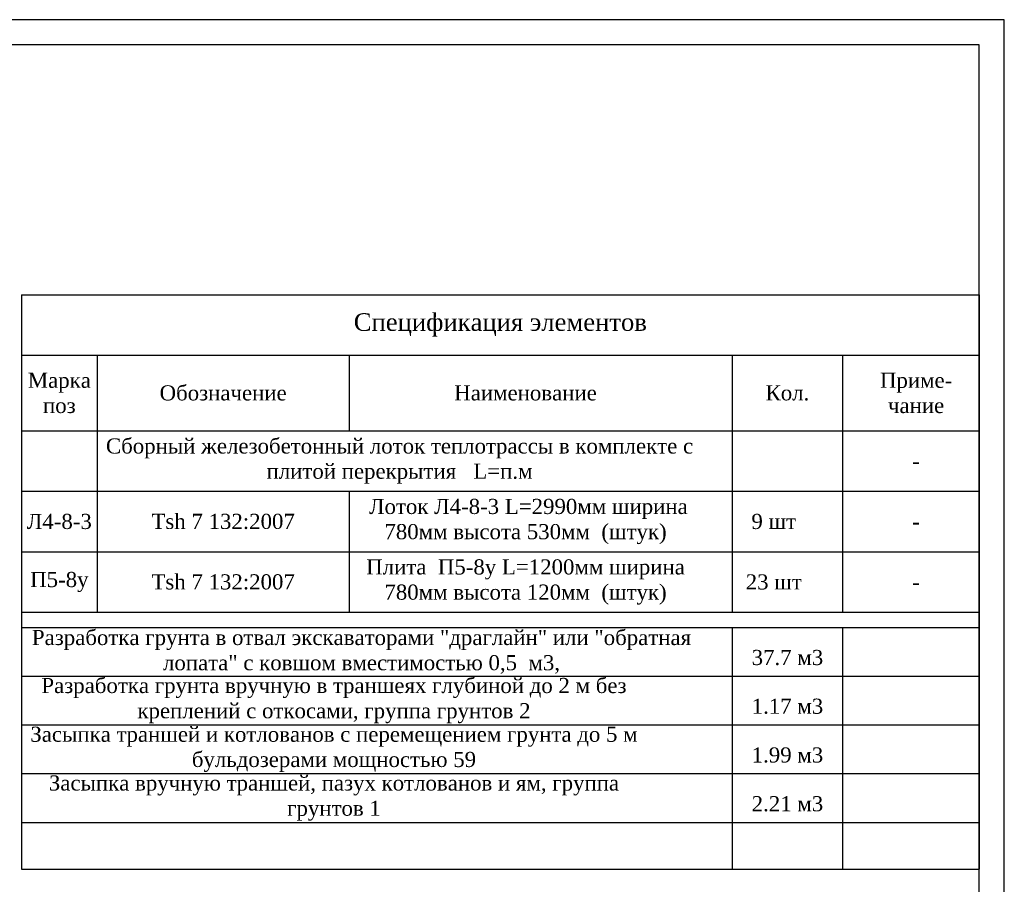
# Model space of a CAD drawing. Header units: millimetres. Extents: x 0 to 1576219, y -334896 to 156638.
# Tile 63 of 63: x 1015266 to 1152850, y -123681 to -2889. Entities that reach past the tile are written whole.
import ezdxf

# ---------------------------------------------------------------- set-up
doc = ezdxf.new("R2010")
doc.units = ezdxf.units.MM
doc.styles.add('##KLK', font='times.ttf')

msp = doc.modelspace()

# ---------------------------------------------------------------- linework, layer by layer
at = {"color": 0, "ltscale": 100}
for p, q in [((1015525.56, -41307.696), (1149328.686, -41307.696)), ((1015525.56, -41307.696), (1015525.56, -121589.572)), ((1149328.686, -41307.696), (1149328.686, -49758.42)), ((1015525.56, -49758.42), (1149328.686, -49758.42)), ((1026088.965, -49758.42), (1026088.965, -85673.996)), ((1061300.314, -49758.42), (1061300.314, -60321.825)), ((1114832.744, -49758.42), (1114832.744, -85673.996)), ((1130260.326, -49758.42), (1130260.326, -60321.825)), ((1149328.686, -49758.42), (1149328.686, -60321.825)), ((1015525.56, -60321.825), (1149328.686, -60321.825)), ((1130260.326, -60321.825), (1130260.326, -85673.996)), ((1149328.686, -60321.825), (1149328.686, -85673.996)), ((1015525.56, -68772.549), (1149328.686, -68772.549)), ((1061300.314, -68772.549), (1061300.314, -85673.996)), ((1015525.56, -77223.272), (1149328.686, -77223.272)), ((1015525.56, -85673.996), (1149328.686, -85673.996)), ((1149328.686, -85673.996), (1149328.686, -121589.572)), ((1015525.56, -87786.677), (1149328.686, -87786.677)), ((1114832.744, -87786.677), (1114832.744, -121589.572)), ((1130260.326, -87786.677), (1130260.326, -121589.572)), ((1015525.56, -94596.204), (1149328.686, -94596.204)), ((1015525.56, -101405.73), (1149328.686, -101405.73)), ((1015525.56, -108215.257), (1149328.686, -108215.257)), ((1015525.56, -115024.783), (1149328.686, -115024.783)), ((1015525.56, -121589.572), (1149328.686, -121589.572))]:
    msp.add_line(p, q, dxfattribs=at)
for points in [[(857074.49, -212044.215), (1152849.821, -212044.215), (1152849.821, -2888.802), (857074.49, -2888.802)], [(871159.03, -208523.08), (1149328.686, -208523.08), (1149328.686, -6409.937), (871159.03, -6409.937)]]:
    msp.add_lwpolyline(points, close=True)

# ---------------------------------------------------------------- texts
at = {"color": 0, "ltscale": 100, "attachment_point": 5, "style": '##KLK'}
for s, insert, char_height, width in [('{\\C256;Спецификация элементов }', (1082427.123, -45533.058), 2464.79443, 133591.85801), ('{\\C256;Марка\\Pпоз}', (1020807.263, -55040.122), 2112.68094, 10352.1366), ('Приме- чание', (1140525.849, -55040.122), 2112.68094, 17394.40639), ('Обозначение', (1043694.64, -55040.122), 2112.68094, 35000.08088), ('Наименование', (1085948.258, -55040.122), 2112.68094, 49084.62047), ('Кол.', (1122546.535, -55040.122), 2112.6809, 15216.31385), ('Сборный железобетонный лоток теплотрассы в комплекте с плитой перекрытия   L=п.м', (1068342.584, -64547.187), 2112.68094, 84295.96944), ('-', (1140525.849, -64547.187), 2112.681, 17394.40639), (' Лоток Л4-8-3 L=2990мм ширина 780мм высота 530мм  (штук) ', (1085948.258, -72997.91), 2112.68094, 49084.62047), ('Tsh 7 132:2007', (1043694.64, -72997.91), 2112.68094, 35000.08088), ('Л4-8-3', (1020807.263, -72997.91), 2112.6809, 10352.1366), ('9 шт', (1120635.876, -72997.91), 2112.6809, 10352.1366), ('-', (1140525.849, -72997.91), 2112.681, 17394.40639), ('Плита  П5-8y L=1200мм ширина 780мм высота 120мм  (штук) ', (1085948.258, -81448.634), 2112.68094, 49084.62047), ('П5-8y', (1020807.263, -81448.634), 2112.6809, 10352.1366), ('Tsh 7 132:2007', (1043694.64, -81448.634), 2112.68094, 35000.08088), ('23 шт', (1120635.876, -81448.634), 2112.6809, 10352.1366), ('-', (1140525.849, -81448.634), 2112.681, 17394.40639), ('Разработка грунта в отвал экскаваторами "драглайн" или "обратная лопата" с ковшом вместимостью 0,5  м3,', (1063031.839, -91205.746), 2112.680938, 94767.08683), ('37.7 м3', (1122546.535, -92012.039), 2112.6809, 15216.31385), ('Разработка грунта вручную в траншеях глубиной до 2 м без креплений с откосами, группа грунтов 2', (1059181.211, -98015.272), 2112.68094, 84696.27927), ('1.17 м3', (1122546.535, -98821.566), 2112.6809, 15216.31385), ('Засыпка траншей и котлованов с перемещением грунта до 5 м бульдозерами мощностью 59 ', (1059181.211, -104824.799), 2112.68094, 84696.27927), ('1.99 м3', (1122546.535, -105631.092), 2112.6809, 15216.31385), ('Засыпка вручную траншей, пазух котлованов и ям, группа грунтов 1', (1059181.211, -111634.325), 2112.68094, 84696.27927), ('2.21 м3', (1122546.535, -112440.619), 2112.6809, 15216.31385)]:
    msp.add_mtext(s, dxfattribs=dict(at, insert=insert, char_height=char_height, width=width))

doc.saveas('drawing.dxf')
